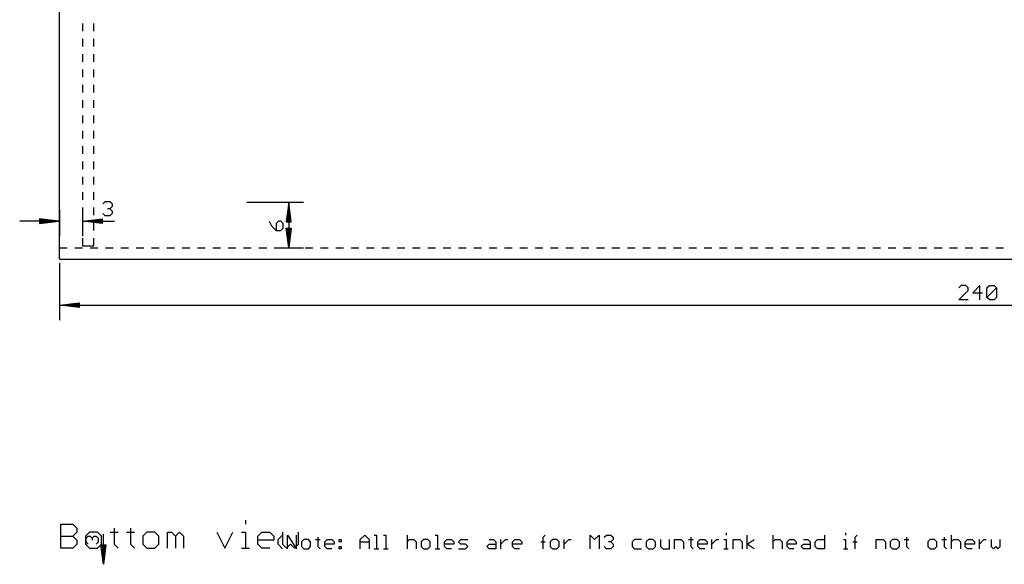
# Model space of a CAD drawing. Extents: x -279 to 630, y -428 to 126.
# Tile 12 of 14: x 335 to 464, y -40 to 31. Entities that reach past the tile are written whole.
import ezdxf

# ---------------------------------------------------------------- set-up
doc = ezdxf.new("R2010")
doc.units = 0
for name, color, linetype in [('114', 253, 'CONTINUOUS'), ('20', 7, 'CONTINUOUS'), ('47', 140, 'CONTINUOUS')]:
    doc.layers.add(name, color=color, linetype=linetype)

msp = doc.modelspace()

# ---------------------------------------------------------------- linework, layer by layer
at = {"layer": '114'}
for p, q in [((340.1778, -37.8222), (340.1778, -34.6751)), ((340.1778, -34.6751), (341.7513, -34.6751)), ((341.7513, -34.6751), (342.2759, -35.1996)), ((364.3358, -34.1506), (364.3358, -34.6751)), ((342.2759, -35.7241), (341.7513, -36.2487)), ((342.2759, -35.1996), (342.2759, -35.7241)), ((343.9251, -35.7241), (343.4006, -36.2487)), ((344.9741, -35.7241), (343.9251, -35.7241)), ((345.4986, -36.2487), (344.9741, -35.7241)), ((346.6233, -35.7241), (347.6723, -35.7241)), ((347.1478, -35.1996), (347.1478, -37.2977)), ((348.7718, -35.7241), (349.8208, -35.7241)), ((349.2963, -35.1996), (349.2963, -37.2977)), ((351.4448, -35.7241), (350.9203, -36.2487)), ((352.4939, -35.7241), (351.4448, -35.7241)), ((353.0184, -36.2487), (352.4939, -35.7241)), ((354.1431, -37.8222), (354.1431, -35.7241)), ((354.1431, -35.7241), (354.6676, -35.7241)), ((354.6676, -35.7241), (355.1921, -36.2487)), ((355.1921, -36.2487), (355.7166, -35.7241)), ((355.7166, -35.7241), (356.2411, -36.2487)), ((360.5886, -35.7241), (361.6376, -37.8222)), ((361.6376, -37.8222), (362.6866, -35.7241)), ((363.8113, -35.7241), (364.3358, -35.7241)), ((364.3358, -35.7241), (364.3358, -37.8222)), ((365.9598, -36.2487), (366.4843, -35.7241)), ((366.4843, -35.7241), (367.5334, -35.7241)), ((367.5334, -35.7241), (368.0579, -36.2487)), ((369.1826, -35.7241), (369.1826, -37.2977)), ((371.2806, -37.2977), (371.2806, -35.7241)), ((427.2178, -35.8003), (427.2178, -36.1001)), ((442.8711, -35.8003), (442.8711, -36.1001)), ((340.1778, -36.2487), (341.7513, -36.2487)), ((341.7513, -36.2487), (342.2759, -36.7732)), ((342.2759, -37.2977), (341.7513, -37.8222)), ((342.2759, -36.7732), (342.2759, -37.2977)), ((343.4006, -36.2487), (343.4006, -37.2977)), ((343.4006, -37.2977), (343.9251, -37.8222)), ((344.9741, -37.8222), (345.4986, -37.2977)), ((345.4986, -37.2977), (345.4986, -36.2487)), ((347.1478, -37.2977), (347.6723, -37.8222)), ((349.2963, -37.2977), (349.8208, -37.8222)), ((350.9203, -36.2487), (350.9203, -37.2977)), ((350.9203, -37.2977), (351.4448, -37.8222)), ((352.4939, -37.8222), (353.0184, -37.2977)), ((353.0184, -37.2977), (353.0184, -36.2487)), ((355.1921, -36.2487), (355.1921, -37.8222)), ((356.2411, -36.2487), (356.2411, -37.8222)), ((365.9598, -37.2977), (365.9598, -36.2487)), ((368.0579, -36.7732), (365.9598, -36.7732)), ((366.4843, -37.8222), (365.9598, -37.2977)), ((368.0579, -36.2487), (368.0579, -36.7732)), ((368.6016, -36.6995), (369.201, -36.1001)), ((368.6016, -37.299), (368.6016, -36.6995)), ((369.201, -37.8984), (368.6016, -37.299)), ((369.1826, -37.2977), (369.7071, -37.8222)), ((369.7071, -37.8222), (370.2316, -37.2977)), ((369.8293, -37.8984), (369.8293, -36.1001)), ((369.8293, -36.1001), (371.0282, -37.8984)), ((370.2316, -37.2977), (370.7561, -37.8222)), ((370.7561, -37.8222), (371.2806, -37.2977)), ((371.0282, -37.8984), (371.0282, -36.1001)), ((371.9706, -36.6995), (371.6709, -36.9992)), ((371.6709, -36.9992), (371.6709, -37.5987)), ((372.5701, -36.6995), (371.9706, -36.6995)), ((372.8698, -36.9992), (372.5701, -36.6995)), ((372.8698, -37.5987), (372.8698, -36.9992)), ((373.5125, -36.6995), (374.1119, -36.6995)), ((373.8122, -36.3998), (373.8122, -37.5987)), ((374.7402, -36.9992), (375.0399, -36.6995)), ((374.7402, -37.5987), (374.7402, -36.9992)), ((375.9391, -37.299), (374.7402, -37.299)), ((375.0399, -36.6995), (375.6393, -36.6995)), ((375.6393, -36.6995), (375.9391, -36.9992)), ((375.9391, -36.9992), (375.9391, -37.299)), ((376.5817, -36.6995), (376.8815, -36.6995)), ((376.5817, -36.9992), (376.5817, -36.6995)), ((376.8815, -36.9992), (376.5817, -36.9992)), ((376.8815, -36.6995), (376.8815, -36.9992)), ((379.3441, -36.6995), (379.9435, -36.1001)), ((379.3441, -37.8984), (379.3441, -36.6995)), ((379.3441, -36.9992), (380.543, -36.9992)), ((379.9435, -36.1001), (380.543, -36.6995)), ((380.543, -36.6995), (380.543, -37.8984)), ((381.1857, -36.1001), (381.4854, -36.1001)), ((381.4854, -36.1001), (381.4854, -37.8984)), ((382.4134, -36.1001), (382.7131, -36.1001)), ((382.7131, -36.1001), (382.7131, -37.8984)), ((385.4827, -36.1001), (385.4827, -37.8984)), ((385.4827, -36.9992), (385.7824, -36.6995)), ((385.7824, -36.6995), (386.3818, -36.6995)), ((386.3818, -36.6995), (386.6816, -36.9992)), ((386.6816, -36.9992), (386.6816, -37.8984)), ((387.624, -36.6995), (387.3243, -36.9992)), ((387.3243, -36.9992), (387.3243, -37.5987)), ((388.2234, -36.6995), (387.624, -36.6995)), ((388.5231, -36.9992), (388.2234, -36.6995)), ((388.5231, -37.5987), (388.5231, -36.9992)), ((389.1658, -36.1001), (389.4655, -36.1001)), ((389.4655, -36.1001), (389.4655, -37.8984)), ((390.3935, -36.9992), (390.6933, -36.6995)), ((390.3935, -37.5987), (390.3935, -36.9992)), ((391.5924, -37.299), (390.3935, -37.299)), ((390.6933, -36.6995), (391.2927, -36.6995)), ((391.2927, -36.6995), (391.5924, -36.9992)), ((391.5924, -36.9992), (391.5924, -37.299)), ((392.2351, -36.9992), (392.5348, -36.6995)), ((392.5348, -37.299), (392.2351, -36.9992)), ((392.5348, -36.6995), (393.434, -36.6995)), ((393.1343, -37.299), (392.5348, -37.299)), ((393.434, -37.5987), (393.1343, -37.299)), ((395.9183, -37.5987), (396.218, -37.299)), ((396.218, -36.6995), (396.8174, -36.6995)), ((396.218, -37.299), (397.1171, -37.299)), ((396.8174, -36.6995), (397.1171, -36.9992)), ((397.1171, -36.9992), (397.1171, -37.8984)), ((397.7598, -37.8984), (397.7598, -36.6995)), ((397.7598, -37.299), (398.3593, -36.6995)), ((398.3593, -36.6995), (398.659, -36.6995)), ((399.2945, -36.9992), (399.5942, -36.6995)), ((399.2945, -37.5987), (399.2945, -36.9992)), ((400.4934, -37.299), (399.2945, -37.299)), ((399.5942, -36.6995), (400.1936, -36.6995)), ((400.1936, -36.6995), (400.4934, -36.9992)), ((400.4934, -36.9992), (400.4934, -37.299)), ((402.9776, -36.9992), (403.5771, -36.9992)), ((403.2773, -36.3998), (403.5771, -36.1001)), ((403.2773, -37.8984), (403.2773, -36.3998)), ((404.5051, -36.6995), (404.2053, -36.9992)), ((404.2053, -36.9992), (404.2053, -37.5987)), ((405.1045, -36.6995), (404.5051, -36.6995)), ((405.4042, -36.9992), (405.1045, -36.6995)), ((405.4042, -37.5987), (405.4042, -36.9992)), ((406.0469, -37.8984), (406.0469, -36.6995)), ((406.0469, -37.299), (406.6463, -36.6995)), ((406.6463, -36.6995), (406.9461, -36.6995)), ((409.4231, -37.8984), (409.4231, -36.1001)), ((409.4231, -36.1001), (410.0226, -36.6995)), ((410.0226, -36.6995), (410.622, -36.1001)), ((410.622, -36.1001), (410.622, -37.8984)), ((411.2647, -36.3998), (411.5644, -36.1001)), ((411.5644, -36.1001), (412.1639, -36.1001)), ((412.1639, -36.9992), (411.8641, -36.9992)), ((412.1639, -36.1001), (412.4636, -36.3998)), ((412.4636, -36.6995), (412.1639, -36.9992)), ((412.1639, -36.9992), (412.4636, -37.299)), ((412.4636, -36.3998), (412.4636, -36.6995)), ((412.4636, -37.299), (412.4636, -37.5987)), ((415.2476, -36.6995), (414.9478, -36.9992)), ((414.9478, -36.9992), (414.9478, -37.5987)), ((416.1467, -36.6995), (415.2476, -36.6995)), ((417.0891, -36.6995), (416.7894, -36.9992)), ((416.7894, -36.9992), (416.7894, -37.5987)), ((417.6886, -36.6995), (417.0891, -36.6995)), ((417.9883, -36.9992), (417.6886, -36.6995)), ((417.9883, -37.5987), (417.9883, -36.9992)), ((418.631, -36.6995), (418.631, -37.5987)), ((419.8299, -37.8984), (419.8299, -36.6995)), ((420.4725, -37.8984), (420.4725, -36.6995)), ((420.4725, -36.6995), (421.3717, -36.6995)), ((421.3717, -36.6995), (421.6714, -36.9992)), ((421.6714, -36.9992), (421.6714, -37.8984)), ((422.3141, -36.6995), (422.9136, -36.6995)), ((422.6138, -36.3998), (422.6138, -37.5987)), ((423.5418, -36.9992), (423.8416, -36.6995)), ((423.5418, -37.5987), (423.5418, -36.9992)), ((424.7407, -37.299), (423.5418, -37.299)), ((423.8416, -36.6995), (424.441, -36.6995)), ((424.441, -36.6995), (424.7407, -36.9992)), ((424.7407, -36.9992), (424.7407, -37.299)), ((425.3834, -37.8984), (425.3834, -36.6995)), ((425.3834, -37.299), (425.9829, -36.6995)), ((425.9829, -36.6995), (426.2826, -36.6995)), ((426.918, -36.6995), (427.2178, -36.6995)), ((427.2178, -36.6995), (427.2178, -37.8984)), ((428.1458, -37.8984), (428.1458, -36.6995)), ((428.1458, -36.6995), (429.0449, -36.6995)), ((429.0449, -36.6995), (429.3447, -36.9992)), ((429.3447, -36.9992), (429.3447, -37.8984)), ((429.9873, -37.8984), (429.9873, -36.1001)), ((429.9873, -37.299), (430.8865, -36.6995)), ((430.8865, -37.8984), (429.9873, -37.299)), ((433.3636, -36.1001), (433.3636, -37.8984)), ((433.3636, -36.9992), (433.6633, -36.6995)), ((433.6633, -36.6995), (434.2627, -36.6995)), ((434.2627, -36.6995), (434.5624, -36.9992)), ((434.5624, -36.9992), (434.5624, -37.8984)), ((435.2051, -36.9992), (435.5048, -36.6995)), ((435.2051, -37.5987), (435.2051, -36.9992)), ((436.404, -37.299), (435.2051, -37.299)), ((435.5048, -36.6995), (436.1043, -36.6995)), ((436.1043, -36.6995), (436.404, -36.9992)), ((436.404, -36.9992), (436.404, -37.299)), ((437.0467, -37.5987), (437.3464, -37.299)), ((437.3464, -36.6995), (437.9459, -36.6995)), ((437.3464, -37.299), (438.2456, -37.299)), ((437.9459, -36.6995), (438.2456, -36.9992)), ((438.2456, -36.9992), (438.2456, -37.8984)), ((438.8883, -36.9992), (439.188, -36.6995)), ((438.8883, -37.5987), (438.8883, -36.9992)), ((439.188, -36.6995), (440.0872, -36.6995)), ((440.0872, -36.1001), (440.0872, -37.8984)), ((442.5714, -36.6995), (442.8711, -36.6995)), ((442.8711, -36.6995), (442.8711, -37.8984)), ((443.7991, -36.9992), (444.3986, -36.9992)), ((444.0989, -36.3998), (444.3986, -36.1001)), ((444.0989, -37.8984), (444.0989, -36.3998)), ((446.8684, -37.8984), (446.8684, -36.6995)), ((446.8684, -36.6995), (447.7676, -36.6995)), ((447.7676, -36.6995), (448.0673, -36.9992)), ((448.0673, -36.9992), (448.0673, -37.8984)), ((449.0097, -36.6995), (448.71, -36.9992)), ((448.71, -36.9992), (448.71, -37.5987)), ((449.6092, -36.6995), (449.0097, -36.6995)), ((449.9089, -36.9992), (449.6092, -36.6995)), ((449.9089, -37.5987), (449.9089, -36.9992)), ((450.5516, -36.6995), (451.151, -36.6995)), ((450.8513, -36.3998), (450.8513, -37.5987)), ((453.9206, -36.6995), (453.6208, -36.9992)), ((453.6208, -36.9992), (453.6208, -37.5987)), ((454.52, -36.6995), (453.9206, -36.6995)), ((454.8197, -36.9992), (454.52, -36.6995)), ((454.8197, -37.5987), (454.8197, -36.9992)), ((455.4624, -36.6995), (456.0619, -36.6995)), ((455.7621, -36.3998), (455.7621, -37.5987)), ((456.6901, -36.1001), (456.6901, -37.8984)), ((456.6901, -36.9992), (456.9899, -36.6995)), ((456.9899, -36.6995), (457.5893, -36.6995)), ((457.5893, -36.6995), (457.889, -36.9992)), ((457.889, -36.9992), (457.889, -37.8984)), ((458.5317, -36.9992), (458.8314, -36.6995)), ((458.5317, -37.5987), (458.5317, -36.9992)), ((459.7306, -37.299), (458.5317, -37.299)), ((458.8314, -36.6995), (459.4309, -36.6995)), ((459.4309, -36.6995), (459.7306, -36.9992)), ((459.7306, -36.9992), (459.7306, -37.299)), ((460.3733, -37.8984), (460.3733, -36.6995)), ((460.3733, -37.299), (460.9727, -36.6995)), ((460.9727, -36.6995), (461.2724, -36.6995)), ((461.9079, -36.6995), (461.9079, -37.5987)), ((463.1068, -37.5987), (463.1068, -36.6995)), ((341.7513, -37.8222), (340.1778, -37.8222)), ((343.9251, -37.8222), (344.9741, -37.8222)), ((351.4448, -37.8222), (352.4939, -37.8222)), ((363.8113, -37.8222), (364.8603, -37.8222)), ((367.5334, -37.8222), (366.4843, -37.8222)), ((371.6709, -37.5987), (371.9706, -37.8984)), ((371.9706, -37.8984), (372.5701, -37.8984)), ((372.5701, -37.8984), (372.8698, -37.5987)), ((373.8122, -37.5987), (374.1119, -37.8984)), ((375.0399, -37.8984), (374.7402, -37.5987)), ((375.6393, -37.8984), (375.0399, -37.8984)), ((376.5817, -37.5987), (376.8815, -37.5987)), ((376.5817, -37.8984), (376.5817, -37.5987)), ((376.8815, -37.8984), (376.5817, -37.8984)), ((376.8815, -37.5987), (376.8815, -37.8984)), ((381.1857, -37.8984), (381.7851, -37.8984)), ((382.4134, -37.8984), (383.0128, -37.8984)), ((387.3243, -37.5987), (387.624, -37.8984)), ((387.624, -37.8984), (388.2234, -37.8984)), ((388.2234, -37.8984), (388.5231, -37.5987)), ((389.1658, -37.8984), (389.7653, -37.8984)), ((390.6933, -37.8984), (390.3935, -37.5987)), ((391.2927, -37.8984), (390.6933, -37.8984)), ((392.2351, -37.8984), (393.1343, -37.8984)), ((393.1343, -37.8984), (393.434, -37.5987)), ((396.218, -37.8984), (395.9183, -37.5987)), ((397.1171, -37.8984), (396.218, -37.8984)), ((399.5942, -37.8984), (399.2945, -37.5987)), ((400.1936, -37.8984), (399.5942, -37.8984)), ((404.2053, -37.5987), (404.5051, -37.8984)), ((404.5051, -37.8984), (405.1045, -37.8984)), ((405.1045, -37.8984), (405.4042, -37.5987)), ((411.5644, -37.8984), (411.2647, -37.5987)), ((412.1639, -37.8984), (411.5644, -37.8984)), ((412.4636, -37.5987), (412.1639, -37.8984)), ((414.9478, -37.5987), (415.2476, -37.8984)), ((415.2476, -37.8984), (416.1467, -37.8984)), ((416.7894, -37.5987), (417.0891, -37.8984)), ((417.0891, -37.8984), (417.6886, -37.8984)), ((417.6886, -37.8984), (417.9883, -37.5987)), ((418.631, -37.5987), (418.9307, -37.8984)), ((418.9307, -37.8984), (419.8299, -37.8984)), ((422.6138, -37.5987), (422.9136, -37.8984)), ((423.8416, -37.8984), (423.5418, -37.5987)), ((424.441, -37.8984), (423.8416, -37.8984)), ((426.918, -37.8984), (427.5175, -37.8984)), ((435.5048, -37.8984), (435.2051, -37.5987)), ((436.1043, -37.8984), (435.5048, -37.8984)), ((437.3464, -37.8984), (437.0467, -37.5987)), ((438.2456, -37.8984), (437.3464, -37.8984)), ((439.188, -37.8984), (438.8883, -37.5987)), ((440.0872, -37.8984), (439.188, -37.8984)), ((442.5714, -37.8984), (443.1709, -37.8984)), ((448.71, -37.5987), (449.0097, -37.8984)), ((449.0097, -37.8984), (449.6092, -37.8984)), ((449.6092, -37.8984), (449.9089, -37.5987)), ((450.8513, -37.5987), (451.151, -37.8984)), ((453.6208, -37.5987), (453.9206, -37.8984)), ((453.9206, -37.8984), (454.52, -37.8984)), ((454.52, -37.8984), (454.8197, -37.5987)), ((455.7621, -37.5987), (456.0619, -37.8984)), ((458.8314, -37.8984), (458.5317, -37.5987)), ((459.4309, -37.8984), (458.8314, -37.8984)), ((461.9079, -37.5987), (462.2076, -37.8984)), ((462.2076, -37.8984), (462.5074, -37.5987)), ((462.5074, -37.5987), (462.8071, -37.8984)), ((462.8071, -37.8984), (463.1068, -37.5987))]:
    msp.add_line(p, q, dxfattribs=at)
at = {"layer": '20'}
for p, q in [((340, 1.5), (340, 59.25)), ((343, 30.8793), (343, 29.8707)), ((344.5, 29.8707), (344.5, 30.8793)), ((343, 28.8707), (343, 27.8621)), ((344.5, 27.8621), (344.5, 28.8707)), ((343, 26.8621), (343, 25.8534)), ((344.5, 25.8534), (344.5, 26.8621)), ((343, 24.8534), (343, 23.8448)), ((344.5, 23.8448), (344.5, 24.8534)), ((343, 22.8448), (343, 21.8362)), ((344.5, 21.8362), (344.5, 22.8448)), ((343, 20.8362), (343, 19.8276)), ((344.5, 19.8276), (344.5, 20.8362)), ((343, 18.8276), (343, 17.819)), ((344.5, 17.819), (344.5, 18.8276)), ((343, 16.819), (343, 15.8103)), ((344.5, 15.8103), (344.5, 16.819)), ((343, 14.8103), (343, 13.8017)), ((344.5, 13.8017), (344.5, 14.8103)), ((343, 12.8017), (343, 11.7931)), ((344.5, 11.7931), (344.5, 12.8017)), ((343, 10.7931), (343, 9.7845)), ((344.5, 9.7845), (344.5, 10.7931)), ((343, 8.7845), (343, 7.7759)), ((344.5, 7.7759), (344.5, 8.7845)), ((343, 6.7759), (343, 5.7672)), ((344.5, 5.7672), (344.5, 6.7759)), ((343, 4.7672), (343, 3.7586)), ((344.5, 3.7586), (344.5, 4.7672)), ((343, 2.7586), (343, 1.75)), ((344.5, 1.75), (344.5, 2.7586)), ((340, 0), (340, 1.5)), ((340, 1.5), (341.0083, 1.5)), ((342.0083, 1.5), (343.0167, 1.5)), ((343, 1.75), (344.5, 1.75)), ((344.0167, 1.5), (345.025, 1.5)), ((346.025, 1.5), (347.0333, 1.5)), ((348.0333, 1.5), (349.0417, 1.5)), ((350.0417, 1.5), (351.05, 1.5)), ((352.05, 1.5), (353.0583, 1.5)), ((354.0583, 1.5), (355.0667, 1.5)), ((356.0667, 1.5), (357.075, 1.5)), ((358.075, 1.5), (359.0833, 1.5)), ((360.0833, 1.5), (361.0917, 1.5)), ((362.0917, 1.5), (363.1, 1.5)), ((364.1, 1.5), (365.1083, 1.5)), ((366.1083, 1.5), (367.1167, 1.5)), ((368.1167, 1.5), (369.125, 1.5)), ((370.125, 1.5), (371.1333, 1.5)), ((372.1333, 1.5), (373.1417, 1.5)), ((374.1417, 1.5), (375.15, 1.5)), ((376.15, 1.5), (377.1583, 1.5)), ((378.1583, 1.5), (379.1667, 1.5)), ((380.1667, 1.5), (381.175, 1.5)), ((382.175, 1.5), (383.1833, 1.5)), ((384.1833, 1.5), (385.1917, 1.5)), ((386.1917, 1.5), (387.2, 1.5)), ((388.2, 1.5), (389.2083, 1.5)), ((390.2083, 1.5), (391.2167, 1.5)), ((392.2167, 1.5), (393.225, 1.5)), ((394.225, 1.5), (395.2333, 1.5)), ((396.2333, 1.5), (397.2417, 1.5)), ((398.2417, 1.5), (399.25, 1.5)), ((400.25, 1.5), (401.2583, 1.5)), ((402.2583, 1.5), (403.2667, 1.5)), ((404.2667, 1.5), (405.275, 1.5)), ((406.275, 1.5), (407.2833, 1.5)), ((408.2833, 1.5), (409.2917, 1.5)), ((410.2917, 1.5), (411.3, 1.5)), ((412.3, 1.5), (413.3083, 1.5)), ((414.3083, 1.5), (415.3167, 1.5)), ((416.3167, 1.5), (417.325, 1.5)), ((418.325, 1.5), (419.3333, 1.5)), ((420.3333, 1.5), (421.3417, 1.5)), ((422.3417, 1.5), (423.35, 1.5)), ((424.35, 1.5), (425.3583, 1.5)), ((426.3583, 1.5), (427.3667, 1.5)), ((428.3667, 1.5), (429.375, 1.5)), ((430.375, 1.5), (431.3833, 1.5)), ((432.3833, 1.5), (433.3917, 1.5)), ((434.3917, 1.5), (435.4, 1.5)), ((436.4, 1.5), (437.4083, 1.5)), ((438.4083, 1.5), (439.4167, 1.5)), ((440.4167, 1.5), (441.425, 1.5)), ((442.425, 1.5), (443.4333, 1.5)), ((444.4333, 1.5), (445.4417, 1.5)), ((446.4417, 1.5), (447.45, 1.5)), ((448.45, 1.5), (449.4583, 1.5)), ((450.4583, 1.5), (451.4667, 1.5)), ((452.4667, 1.5), (453.475, 1.5)), ((454.475, 1.5), (455.4833, 1.5)), ((456.4833, 1.5), (457.4917, 1.5)), ((458.4917, 1.5), (459.5, 1.5)), ((460.5, 1.5), (461.5083, 1.5)), ((462.5083, 1.5), (463.5167, 1.5)), ((340, 0), (580, 0))]:
    msp.add_line(p, q, dxfattribs=at)
at = {"layer": '47'}
for p, q in [((340, 6.5), (340, 3.05)), ((343, 6.5), (343, 3.05)), ((345.6762, 7.2472), (345.9844, 7.5554)), ((345.9844, 7.5554), (346.6008, 7.5554)), ((346.6008, 6.6308), (346.2926, 6.6308)), ((346.6008, 7.5554), (346.909, 7.2472)), ((346.909, 6.939), (346.6008, 6.6308)), ((346.6008, 6.6308), (346.909, 6.3226)), ((346.909, 7.2472), (346.909, 6.939)), ((364.5, 7.5), (371.95, 7.5)), ((370, 7.435), (369.6808, 4.9)), ((370, 7.435), (369.74, 4.9)), ((370, 7.435), (369.87, 4.9)), ((370, 7.435), (370, 1.565)), ((370.3192, 4.9), (370, 7.435)), ((370.13, 4.9), (370, 7.435)), ((370.26, 4.9), (370, 7.435)), ((339.935, 5), (337.4, 5.3192)), ((337.4, 5.3192), (337.4, 4.6808)), ((339.935, 5), (337.4, 5.26)), ((343.065, 5), (345.6, 5.3192)), ((343.065, 5), (345.6, 5.26)), ((345.6, 5.3192), (345.6, 4.6808)), ((345.9844, 5.7062), (345.6762, 6.0144)), ((346.6008, 5.7062), (345.9844, 5.7062)), ((346.909, 6.0144), (346.6008, 5.7062)), ((346.909, 6.3226), (346.909, 6.0144)), ((339.935, 5), (334.8, 5)), ((339.935, 5), (337.4, 5.13)), ((337.4, 4.6808), (339.935, 5)), ((337.4, 4.87), (339.935, 5)), ((337.4, 4.74), (339.935, 5)), ((343.065, 5), (345.6, 5.13)), ((343.065, 5), (347.1977, 5)), ((345.6, 4.6808), (343.065, 5)), ((345.6, 4.87), (343.065, 5)), ((345.6, 4.74), (343.065, 5)), ((367.4446, 5.0101), (367.7528, 4.3937)), ((367.7528, 4.3937), (368.3692, 3.7773)), ((368.6774, 5.0101), (368.3692, 4.7019)), ((368.3692, 4.7019), (368.3692, 3.7773)), ((368.9856, 5.0101), (368.6774, 5.0101)), ((369.2938, 4.7019), (368.9856, 5.0101)), ((368.9856, 3.7773), (369.2938, 4.0855)), ((369.2938, 4.0855), (369.2938, 4.7019)), ((369.6808, 4.9), (370.3192, 4.9)), ((370, 1.565), (369.6808, 4.1)), ((369.6808, 4.1), (370.3192, 4.1)), ((370, 1.565), (369.74, 4.1)), ((370, 1.565), (369.87, 4.1)), ((370.3192, 4.1), (370, 1.565)), ((370.13, 4.1), (370, 1.565)), ((370.26, 4.1), (370, 1.565)), ((368.3692, 3.7773), (368.9856, 3.7773)), ((368.5, 1.5), (371.95, 1.5)), ((340, -0.5), (340, -7.95)), ((457.9923, -3.4446), (457.6841, -3.7528)), ((458.6087, -3.4446), (457.9923, -3.4446)), ((458.9169, -3.7528), (458.6087, -3.4446)), ((458.9169, -4.061), (458.9169, -3.7528)), ((460.4502, -3.4446), (459.5256, -4.3692)), ((460.4502, -5.2938), (460.4502, -3.4446)), ((461.3672, -3.7528), (461.6754, -3.4446)), ((461.3672, -4.9856), (461.3672, -3.7528)), ((461.3672, -4.9856), (462.6, -3.7528)), ((461.6754, -3.4446), (462.2918, -3.4446)), ((462.2918, -3.4446), (462.6, -3.7528)), ((462.6, -3.7528), (462.6, -4.9856)), ((457.6841, -5.2938), (458.9169, -4.061)), ((459.5256, -4.3692), (460.7584, -4.3692)), ((461.6754, -5.2938), (461.3672, -4.9856)), ((462.6, -4.9856), (462.2918, -5.2938)), ((340.065, -6), (342.6, -5.6808)), ((340.065, -6), (342.6, -5.74)), ((340.065, -6), (342.6, -5.87)), ((340.065, -6), (579.935, -6)), ((342.6, -6.3192), (340.065, -6)), ((342.6, -6.13), (340.065, -6)), ((342.6, -6.26), (340.065, -6)), ((342.6, -5.6808), (342.6, -6.3192)), ((458.9169, -5.2938), (457.6841, -5.2938)), ((462.2918, -5.2938), (461.6754, -5.2938)), ((345.75, -39.935), (345.75, -35.9808)), ((343.485, -36.5103), (343.752, -36.2434)), ((343.485, -37.0442), (343.485, -36.5103)), ((343.752, -37.3111), (343.485, -37.0442)), ((343.752, -36.2434), (344.0189, -36.2434)), ((344.0189, -36.2434), (344.2858, -36.5103)), ((344.2858, -36.5103), (344.5527, -36.2434)), ((344.2858, -36.5103), (344.2858, -36.7772)), ((344.5527, -36.2434), (344.8197, -36.2434)), ((344.8197, -36.2434), (345.0866, -36.5103)), ((345.0866, -37.0442), (344.8197, -37.3111)), ((345.0866, -36.5103), (345.0866, -37.0442)), ((345.75, -39.935), (345.4308, -37.4)), ((345.4308, -37.4), (346.0692, -37.4)), ((345.75, -39.935), (345.49, -37.4)), ((345.75, -39.935), (345.62, -37.4)), ((346.0692, -37.4), (345.75, -39.935)), ((345.88, -37.4), (345.75, -39.935)), ((346.01, -37.4), (345.75, -39.935))]:
    msp.add_line(p, q, dxfattribs=at)

doc.saveas('drawing.dxf')
